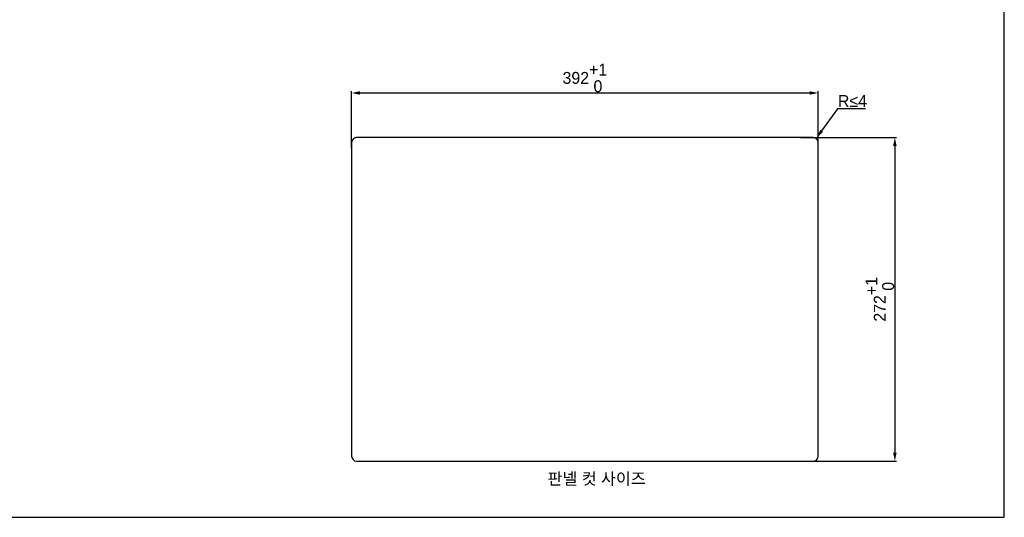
# Model space of a CAD drawing. Header units: millimetres. Extents: x 0 to 1682, y 0 to 1188.
# Tile 15 of 35: x 855 to 1682, y 0 to 419. Entities that reach past the tile are written whole.
import ezdxf

# ---------------------------------------------------------------- set-up
doc = ezdxf.new("R2010")
doc.units = ezdxf.units.MM
doc.header["$LTSCALE"] = 92.51
doc.header["$PDMODE"] = 3
doc.header["$PDSIZE"] = 8
doc.layers.get('0').update_dxf_attribs({"linetype": 'CONTINUOUS'})
doc.layers.get('Defpoints').update_dxf_attribs({"linetype": 'CONTINUOUS'})
doc.layers.add('11_COMPONENTS', color=7, linetype='CONTINUOUS')
doc.layers.add('2D-TOPRC1500_00-FORMAT', color=7, linetype='CONTINUOUS')
doc.styles.get("Standard").update_dxf_attribs({"font": 'GOTHIC.TTF'})
doc.dimstyles.get("Standard").update_dxf_attribs({"dimtxt": 7, "dimasz": 7, "dimexe": 1.5, "dimexo": 1, "dimtad": 1, "dimdec": 5, "dimdsep": 46, "dimtxsty": 'Standard', "dimblk": '_FILLED', "dimblk1": '_FILLED', "dimblk2": '_FILLED', "dimcen": 0.09, "dimadec": 5, "dimazin": 2, "dimtol": 1, "dimtp": 1e-05, "dimtm": 1e-05, "dimtfac": 1, "dimtdec": 5, "dimtofl": 0, "dimtmove": 0, "dimatfit": 3, "dimldrblk": '_FILLED', "dimfxl": 1, "dimtolj": 1, "dimarcsym": 0})
doc.dimstyles.new('WALL', dxfattribs={"dimtxt": 10, "dimasz": 8, "dimexe": 5, "dimexo": 5, "dimgap": 1.5, "dimtad": 1, "dimtoh": 1, "dimdsep": 46, "dimtxsty": 'Standard', "dimcen": 0, "dimadec": 0, "dimazin": 0, "dimtp": 0.001, "dimtm": 0.001, "dimtfac": 1, "dimtofl": 0, "dimtmove": 0, "dimatfit": 3, "dimfxl": 1, "dimtolj": 1, "dimarcsym": 0})

# ---------------------------------------------------------------- blocks, each defined once
blk = doc.blocks.new('*D12')
at = {"color": 0, "lineweight": -2}
for p, q in [((1541.79, 343.51), (1528.5, 325.06)), ((1565.45, 343.51), (1541.79, 343.51))]:
    blk.add_line(p, q, dxfattribs=at)
at = {"color": 0}
blk.add_solid([(1527.42, 325.84), (1529.59, 324.28), (1523.83, 318.57)], dxfattribs=at)
at = {"layer": 'Defpoints', "color": 0}
for p in [(1521.49, 315.33), (1523.83, 318.57)]:
    blk.add_point(p, dxfattribs=at)
at = {"color": 0, "insert": (1554.37, 350.13), "char_height": 10, "attachment_point": 5}
blk.add_mtext('\\A1;{\\fCentury Gothic|b0|i0|c0|p34;R≤}4', dxfattribs=at)
blk = doc.blocks.new('_FILLED')
at = {"color": 0, "linetype": 'ByBlock'}
blk.add_solid([(0, 0), (-1, 0.21), (-1, -0.21)], dxfattribs=at)
blk = doc.blocks.new('*D13')
at = {"color": 6, "lineweight": -2}
for p, q in [((1133.49, 310.48), (1133.49, 358.4)), ((1140.49, 356.9), (1518.49, 356.9)), ((1525.49, 310.48), (1525.49, 358.4))]:
    blk.add_line(p, q, dxfattribs=at)
at = {"layer": 'Defpoints', "color": 0}
for p in [(1525.49, 356.9), (1133.49, 309.48), (1525.49, 309.48)]:
    blk.add_point(p, dxfattribs=at)
at = {"color": 6, "lineweight": -2, "xscale": 7, "yscale": 7, "zscale": 7, "rotation": 180}
blk.add_blockref('_FILLED', (1133.49, 356.9), dxfattribs=at)
at = {"color": 6, "lineweight": -2, "xscale": 7, "yscale": 7, "zscale": 7}
blk.add_blockref('_FILLED', (1525.49, 356.9), dxfattribs=at)
at = {"color": 6, "insert": (1329.49, 369.57), "char_height": 10, "attachment_point": 5}
blk.add_mtext('\\A1;392\\S+1^  0;', dxfattribs=at)
blk = doc.blocks.new('*D14')
at = {"color": 6, "lineweight": -2}
for p, q in [((1510.63, 319.33), (1591.52, 319.33)), ((1590.02, 312.33), (1590.02, 54.33)), ((1510.63, 47.33), (1591.52, 47.33))]:
    blk.add_line(p, q, dxfattribs=at)
at = {"layer": 'Defpoints', "color": 0}
for p in [(1509.63, 319.33), (1509.63, 47.33), (1590.02, 47.33)]:
    blk.add_point(p, dxfattribs=at)
at = {"color": 6, "lineweight": -2, "xscale": 7, "yscale": 7, "zscale": 7}
for p, rotation in [((1590.02, 319.33), 90), ((1590.02, 47.33), 270)]:
    blk.add_blockref('_FILLED', p, dxfattribs=dict(at, rotation=rotation))
at = {"color": 6, "insert": (1577.35, 183.33), "char_height": 10, "attachment_point": 5, "rotation": 90}
blk.add_mtext('\\A1;272\\S+1^  0;', dxfattribs=at)

msp = doc.modelspace()

# ---------------------------------------------------------------- linework, layer by layer
at = {"layer": '11_COMPONENTS', "color": 6, "linetype": 'Continuous'}
for p, q in [((1133.490933, 315.325728), (1133.490933, 51.325728)), ((1521.490933, 319.325728), (1137.490933, 319.325728)), ((1525.490933, 51.325728), (1525.490933, 315.325728)), ((1137.490933, 47.325728), (1521.490933, 47.325728))]:
    msp.add_line(p, q, dxfattribs=at)
for centre, start, end in [((1137.490933, 315.325728), 90, 180), ((1521.490933, 315.325728), 0, 90), ((1137.490933, 51.325728), 180, 270), ((1521.490933, 51.325728), 270, 0)]:
    msp.add_arc(centre, 4, start, end, dxfattribs=at)
at = {"layer": '2D-TOPRC1500_00-FORMAT', "color": 7, "linetype": 'Continuous'}
for p, q in [((1682, 0), (1682, 1188)), ((0, 0), (1682, 0))]:
    msp.add_line(p, q, dxfattribs=at)

# ---------------------------------------------------------------- texts
at = {"color": 6, "insert": (1339.395083, 31.985208), "char_height": 10, "attachment_point": 5}
msp.add_mtext('\\A1;{\\fGulim|b0|i0|c129|p50;판넬 컷 사이즈}', dxfattribs=at)

# ---------------------------------------------------------------- dimensions: what is measured, and where the dimension line sits
dim = msp.add_linear_dim(base=(1525.490933, 356.902977), p1=(1133.490933, 309.48215), p2=(1525.490933, 309.48215), dimstyle='Standard', override={"dimtxt": 10, "dimtoh": 1, "dimdec": 0, "dimzin": 0, "dimcen": 15.138, "dimclrd": 6, "dimclre": 6, "dimclrt": 6, "dimadec": 0, "dimazin": 0, "dimtp": 1, "dimtm": 0, "dimtdec": 0})
dim.commit()
dim.dimension.update_dxf_attribs({"geometry": '*D13', "text_midpoint": (1329.490933, 369.571938)})
at = {"color": 6}
dim = msp.add_radius_dim(center=(1521.490933, 315.325728), mpoint=(1523.828744, 318.571438), text='{\\fCentury Gothic|b0|i0|c0|p34;R≤}4', dimstyle='WALL', dxfattribs=at)
dim.commit()
dim.dimension.update_dxf_attribs({"geometry": '*D12', "text_midpoint": (1554.371367, 343.508677), "dimtype": 164})
dim = msp.add_linear_dim(base=(1590.017574, 47.325728), p1=(1509.626656, 319.325728), p2=(1509.626656, 47.325728), angle=90, dimstyle='Standard', override={"dimtxt": 10, "dimtoh": 1, "dimdec": 0, "dimzin": 0, "dimcen": 15.138, "dimclrd": 6, "dimclre": 6, "dimclrt": 6, "dimadec": 0, "dimazin": 0, "dimtp": 1, "dimtm": 0, "dimtdec": 0})
dim.commit()
dim.dimension.update_dxf_attribs({"geometry": '*D14', "text_midpoint": (1590.017574, 183.325728), "dimtype": 160})

doc.saveas('drawing.dxf')
